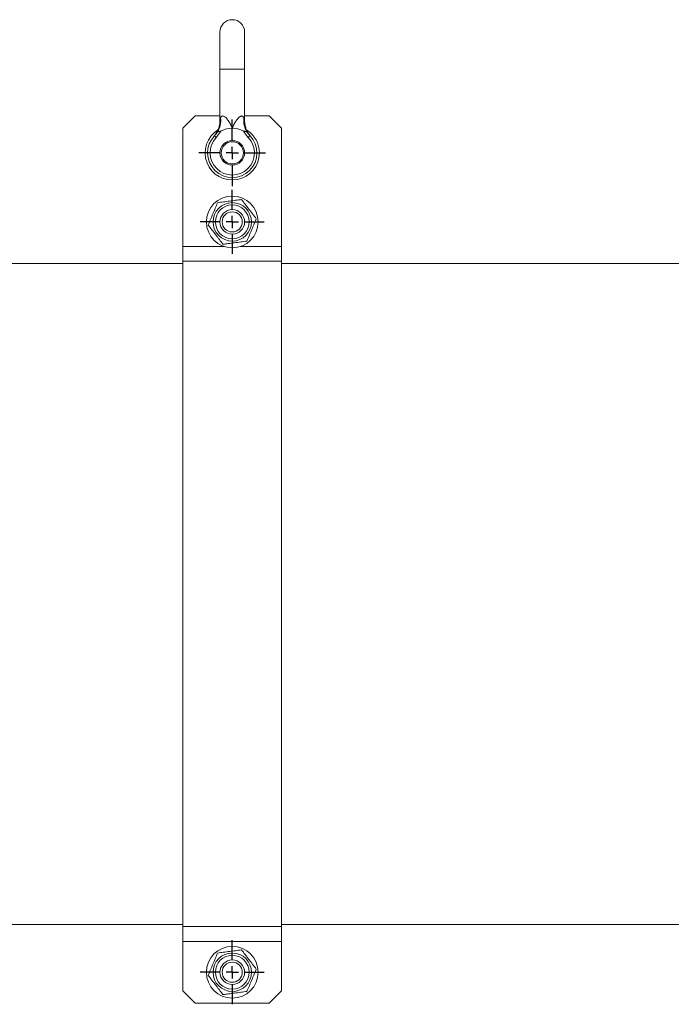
# Model space of a CAD drawing. Header units: millimetres. Extents: x 0 to 420, y 0 to 297.
# Tile 2 of 4: x 210 to 263, y 107 to 187. Entities that reach past the tile are written whole.
import ezdxf

# ---------------------------------------------------------------- set-up
doc = ezdxf.new("R2010")
doc.units = ezdxf.units.MM
doc.layers.add('AM_BOR', color=7, linetype='Continuous')

# ---------------------------------------------------------------- blocks, each defined once
blk = doc.blocks.new('SW_CENTERMARKSYMBOL_1')
at = {"layer": 'AM_BOR', "color": 0}
for p, q in [((0, 1), (0, 2.7)), ((-1, 0), (-2.7, 0)), ((0, 0), (-0.5, 0)), ((0, 0), (0, 0.5)), ((0, 0), (0, -0.5)), ((0, 0), (0.5, 0)), ((1, 0), (2.7, 0)), ((0, -1), (0, -2.7))]:
    blk.add_line(p, q, dxfattribs=at)
blk = doc.blocks.new('SW_CENTERMARKSYMBOL_2')
at = {"layer": 'AM_BOR', "color": 0}
for p, q in [((0, 1), (0, 2.6)), ((-1, 0), (-2.6, 0)), ((0, 0), (-0.5, 0)), ((0, 0), (0, 0.5)), ((0, 0), (0, -0.5)), ((0, 0), (0.5, 0)), ((1, 0), (2.6, 0)), ((0, -1), (0, -2.6))]:
    blk.add_line(p, q, dxfattribs=at)
blk = doc.blocks.new('SW_CENTERMARKSYMBOL_3')
at = {"layer": 'AM_BOR', "color": 0}
for p, q in [((0, 1), (0, 2.6)), ((-1, 0), (-2.6, 0)), ((0, 0), (-0.5, 0)), ((0, 0), (0, 0.5)), ((0, 0), (0, -0.5)), ((0, 0), (0.5, 0)), ((1, 0), (2.6, 0)), ((0, -1), (0, -2.6))]:
    blk.add_line(p, q, dxfattribs=at)

msp = doc.modelspace()

# ---------------------------------------------------------------- linework, layer by layer
at = {"color": 7, "linetype": 'Continuous', "lineweight": 15}
for p, q in [((226.246, 186.184), (226.246, 183.184)), ((228.246, 183.184), (228.246, 186.184)), ((226.246, 183.184), (226.246, 179.034)), ((228.246, 179.034), (228.246, 183.184)), ((224.246, 179.384), (223.246, 178.384)), ((226.246, 179.384), (224.246, 179.384)), ((230.246, 179.384), (228.246, 179.384)), ((231.246, 178.384), (230.246, 179.384)), ((223.246, 178.384), (223.246, 168.784)), ((226.35, 178.172), (225.945, 177.628)), ((231.246, 178.384), (231.246, 168.784)), ((223.246, 168.784), (223.246, 167.587)), ((231.246, 168.784), (231.246, 167.587)), ((223.246, 167.405), (167.346, 167.405)), ((231.246, 167.587), (223.246, 167.587)), ((223.246, 167.587), (223.246, 113.623)), ((231.246, 167.587), (231.246, 113.623)), ((280.566, 167.405), (231.246, 167.405)), ((167.346, 113.805), (223.246, 113.805)), ((231.246, 113.623), (223.246, 113.623)), ((223.246, 113.623), (223.246, 112.426)), ((231.246, 113.805), (280.566, 113.805)), ((231.246, 113.623), (231.246, 112.426)), ((231.246, 112.426), (223.246, 112.426)), ((223.246, 112.426), (223.246, 108.426)), ((231.246, 112.426), (231.246, 108.426)), ((223.246, 108.426), (224.246, 107.426)), ((230.246, 107.426), (231.246, 108.426)), ((230.246, 107.426), (224.246, 107.426))]:
    msp.add_line(p, q, dxfattribs=at)
at = {"color": 8, "linetype": 'Continuous', "lineweight": 15}
for p, q in [((227.246, 183.184), (226.246, 183.184)), ((228.246, 183.184), (227.246, 183.184)), ((226.606, 168.784), (223.246, 168.784)), ((231.246, 168.784), (227.886, 168.784))]:
    msp.add_line(p, q, dxfattribs=at)
at = {"color": 7, "linetype": 'Continuous', "lineweight": 15, "flags": 128}
for points in [[(225.8, 177.766), (225.803, 177.763), (225.811, 177.756), (225.825, 177.743), (225.843, 177.726), (225.865, 177.705), (225.89, 177.681), (225.917, 177.655), (225.945, 177.628)], [(228.692, 177.766), (228.689, 177.763), (228.681, 177.756), (228.667, 177.743), (228.649, 177.726), (228.627, 177.705), (228.602, 177.681), (228.575, 177.655), (228.547, 177.628)]]:
    msp.add_lwpolyline(points, dxfattribs=at)
at = {"color": 7, "linetype": 'Continuous', "lineweight": 15}
for centre, radius in [((227.246, 176.384), 1), ((227.246, 176.384), 0.9), ((227.246, 170.784), 2.1), ((227.246, 170.784), 1.56), ((227.246, 170.784), 1.372), ((227.246, 170.784), 1), ((227.246, 170.784), 0.816), ((227.246, 109.926), 2.1), ((227.246, 109.926), 1.56), ((227.246, 109.926), 1.372), ((227.246, 109.926), 1), ((227.246, 109.926), 0.816)]:
    msp.add_circle(centre, radius, dxfattribs=at)
for centre, radius, start, end in [((227.246, 186.184), 1, 0, 180), ((224.559, 178.999), 1.757, 328.63474, 6.96384), ((229.933, 178.999), 1.757, 173.03669, 211.36531), ((227.246, 176.384), 2.2, 121.9796, 0), ((227.246, 176.384), 2, 90, 116.61998), ((227.246, 176.384), 2, 63.38002, 90), ((227.246, 176.384), 2.2, 0, 57.24085), ((227.246, 176.384), 2, 136.28959, 43.71041), ((227.246, 176.384), 1.8, 136.28959, 43.71041)]:
    msp.add_arc(centre, radius, start, end, dxfattribs=at)
for points, knots in [([(226.246, 179.034), (226.246, 179.032), (226.252, 178.943), (226.232, 178.772), (226.189, 178.533), (226.119, 178.319), (226.038, 178.136), (225.954, 177.985), (225.875, 177.868), (225.814, 177.788), (225.775, 177.74), (225.757, 177.72), (225.754, 177.716), (225.752, 177.714)], [0, 0, 0, 0, 0.003599, 0.184461, 0.353064, 0.507955, 0.647028, 0.767465, 0.865757, 0.937891, 0.977833, 0.991419, 1, 1, 1, 1]), ([(226.303, 179.212), (226.318, 179.25), (226.346, 179.317), (226.415, 179.372), (226.498, 179.379), (226.603, 179.338), (226.751, 179.221), (226.928, 179.003), (227.072, 178.76), (227.162, 178.578), (227.21, 178.47), (227.234, 178.414), (227.245, 178.385), (227.246, 178.384)], [0, 0, 0, 0, 0.0934, 0.16905, 0.245081, 0.31475, 0.422084, 0.604406, 0.798618, 0.897968, 0.947812, 0.997694, 1, 1, 1, 1]), ([(227.246, 178.384), (227.246, 178.385), (227.258, 178.414), (227.282, 178.47), (227.33, 178.578), (227.42, 178.76), (227.564, 179.003), (227.741, 179.221), (227.889, 179.338), (227.994, 179.379), (228.077, 179.372), (228.146, 179.317), (228.174, 179.25), (228.189, 179.212)], [0, 0, 0, 0, 0.002307, 0.052188, 0.102033, 0.201383, 0.395595, 0.577915, 0.685251, 0.75492, 0.830951, 0.906601, 1, 1, 1, 1]), ([(228.74, 177.714), (228.74, 177.714), (228.738, 177.715), (228.732, 177.723), (228.709, 177.749), (228.662, 177.807), (228.563, 177.942), (228.438, 178.155), (228.319, 178.462), (228.253, 178.758), (228.25, 178.958), (228.249, 179.034)], [0, 0, 0, 0, 0.000055, 0.011434, 0.02737, 0.080756, 0.160207, 0.378321, 0.586229, 0.842558, 1, 1, 1, 1]), ([(226.35, 178.172), (226.321, 178.158), (226.292, 178.146), (226.233, 178.127), (226.203, 178.121), (226.149, 178.111), (226.124, 178.108), (226.094, 178.103), (226.086, 178.101), (226.071, 178.095), (226.065, 178.091), (226.059, 178.085)], [0, 0, 0, 0, 0.25, 0.25, 0.5, 0.5, 0.75, 0.75, 0.875, 0.875, 1, 1, 1, 1]), ([(228.142, 178.172), (228.171, 178.158), (228.2, 178.146), (228.259, 178.127), (228.289, 178.12), (228.33, 178.113), (228.343, 178.111), (228.367, 178.108), (228.378, 178.107), (228.398, 178.103), (228.406, 178.101), (228.421, 178.095), (228.427, 178.091), (228.433, 178.085)], [0, 0, 0, 0, 0.25, 0.25, 0.5, 0.5, 0.625, 0.625, 0.75, 0.75, 0.875, 0.875, 1, 1, 1, 1]), ([(225.8, 177.766), (225.776, 177.74), (225.744, 177.705), (225.751, 177.712), (225.752, 177.714)], [0, 0, 0, 0, 0.767698, 1, 1, 1, 1]), ([(228.74, 177.714), (228.741, 177.713), (228.743, 177.711), (228.709, 177.748), (228.692, 177.766)], [0, 0, 0, 0, 0.49798, 1, 1, 1, 1]), ([(227.998, 172.597), (227.839, 172.576), (227.679, 172.555), (227.355, 172.513), (227.192, 172.492), (226.944, 172.459), (226.861, 172.448), (226.696, 172.426), (226.615, 172.416), (226.371, 172.384), (226.211, 172.363), (226.052, 172.342)], [0, 0, 0, 0, 0.25, 0.25, 0.5, 0.5, 0.625, 0.625, 0.75, 0.75, 1, 1, 1, 1]), ([(227.998, 172.597), (228.095, 172.47), (228.194, 172.342), (228.392, 172.083), (228.492, 171.952), (228.645, 171.754), (228.696, 171.687), (228.797, 171.556), (228.847, 171.49), (228.996, 171.295), (229.095, 171.167), (229.192, 171.04)], [0, 0, 0, 0, 0.25, 0.25, 0.5, 0.5, 0.625, 0.625, 0.75, 0.75, 1, 1, 1, 1]), ([(225.3, 170.529), (225.361, 170.676), (225.423, 170.827), (225.549, 171.13), (225.612, 171.282), (225.739, 171.589), (225.804, 171.744), (225.929, 172.047), (225.991, 172.195), (226.052, 172.342)], [0, 0, 0, 0, 0.25, 0.25, 0.5, 0.5, 0.75, 0.75, 1, 1, 1, 1]), ([(229.192, 171.04), (229.103, 170.823), (228.951, 170.458), (228.729, 169.923), (228.568, 169.535), (228.473, 169.305), (228.44, 169.226)], [0, 0, 0, 0, 0.36204, 0.611043, 0.866756, 1, 1, 1, 1]), ([(225.3, 170.529), (225.397, 170.401), (225.495, 170.273), (225.694, 170.014), (225.794, 169.884), (225.946, 169.685), (225.997, 169.618), (226.098, 169.487), (226.148, 169.421), (226.298, 169.227), (226.396, 169.098), (226.494, 168.971)], [0, 0, 0, 0, 0.25, 0.25, 0.5, 0.5, 0.625, 0.625, 0.75, 0.75, 1, 1, 1, 1]), ([(228.44, 169.226), (228.271, 169.204), (227.93, 169.159), (227.424, 169.093), (226.94, 169.029), (226.644, 168.99), (226.494, 168.971)], [0, 0, 0, 0, 0.264605, 0.534949, 0.765344, 1, 1, 1, 1]), ([(225.3, 109.67), (225.361, 109.818), (225.423, 109.969), (225.549, 110.272), (225.612, 110.424), (225.739, 110.73), (225.804, 110.886), (225.929, 111.189), (225.991, 111.337), (226.052, 111.484)], [0, 0, 0, 0, 0.25, 0.25, 0.5, 0.5, 0.75, 0.75, 1, 1, 1, 1]), ([(227.998, 111.739), (227.839, 111.718), (227.679, 111.697), (227.355, 111.655), (227.192, 111.633), (226.944, 111.601), (226.861, 111.59), (226.696, 111.568), (226.615, 111.558), (226.371, 111.526), (226.211, 111.505), (226.052, 111.484)], [0, 0, 0, 0, 0.25, 0.25, 0.5, 0.5, 0.625, 0.625, 0.75, 0.75, 1, 1, 1, 1]), ([(227.998, 111.739), (228.095, 111.612), (228.194, 111.484), (228.392, 111.225), (228.492, 111.094), (228.645, 110.895), (228.696, 110.829), (228.797, 110.697), (228.847, 110.632), (228.996, 110.437), (229.095, 110.309), (229.192, 110.181)], [0, 0, 0, 0, 0.25, 0.25, 0.5, 0.5, 0.625, 0.625, 0.75, 0.75, 1, 1, 1, 1]), ([(225.3, 109.67), (225.397, 109.543), (225.495, 109.415), (225.694, 109.156), (225.794, 109.025), (225.946, 108.827), (225.997, 108.76), (226.098, 108.629), (226.148, 108.563), (226.298, 108.368), (226.396, 108.24), (226.494, 108.113)], [0, 0, 0, 0, 0.25, 0.25, 0.5, 0.5, 0.625, 0.625, 0.75, 0.75, 1, 1, 1, 1]), ([(229.192, 110.181), (229.103, 109.965), (228.951, 109.6), (228.729, 109.065), (228.568, 108.677), (228.473, 108.447), (228.44, 108.368)], [0, 0, 0, 0, 0.36204, 0.611043, 0.866756, 1, 1, 1, 1]), ([(228.44, 108.368), (228.271, 108.346), (227.93, 108.301), (227.424, 108.235), (226.94, 108.171), (226.644, 108.132), (226.494, 108.113)], [0, 0, 0, 0, 0.264605, 0.534949, 0.765344, 1, 1, 1, 1])]:
    msp.add_open_spline(points, degree=3, knots=knots, dxfattribs=at)
at = {"color": 8, "linetype": 'Continuous', "lineweight": 15}
for points, knots in [([(226.247, 179.034), (226.247, 179.034), (226.247, 179.035), (226.265, 179.095), (226.289, 179.168), (226.303, 179.212)], [0, 0, 0, 0, 0.183871, 0.496255, 1, 1, 1, 1]), ([(228.189, 179.212), (228.207, 179.156), (228.233, 179.076), (228.246, 179.028), (228.245, 179.033), (228.245, 179.034)], [0, 0, 0, 0, 0.64341, 0.912935, 1, 1, 1, 1])]:
    msp.add_open_spline(points, degree=3, knots=knots, dxfattribs=at)
at = {"color": 7, "linetype": 'Continuous', "lineweight": 15}
for points in [[(225.8, 177.766), (225.895, 177.865), (225.981, 177.972), (226.059, 178.085)], [(228.547, 177.628), (228.39, 177.793), (228.256, 177.975), (228.142, 178.172)], [(228.433, 178.085), (228.511, 177.972), (228.597, 177.865), (228.692, 177.766)]]:
    msp.add_open_spline(points, degree=3, dxfattribs=at)

# ---------------------------------------------------------------- block references
at = {"layer": 'AM_BOR'}
for name, p in [('SW_CENTERMARKSYMBOL_1', (227.246, 176.384)), ('SW_CENTERMARKSYMBOL_2', (227.246, 170.784)), ('SW_CENTERMARKSYMBOL_3', (227.246, 109.926))]:
    msp.add_blockref(name, p, dxfattribs=at)

doc.saveas('drawing.dxf')
